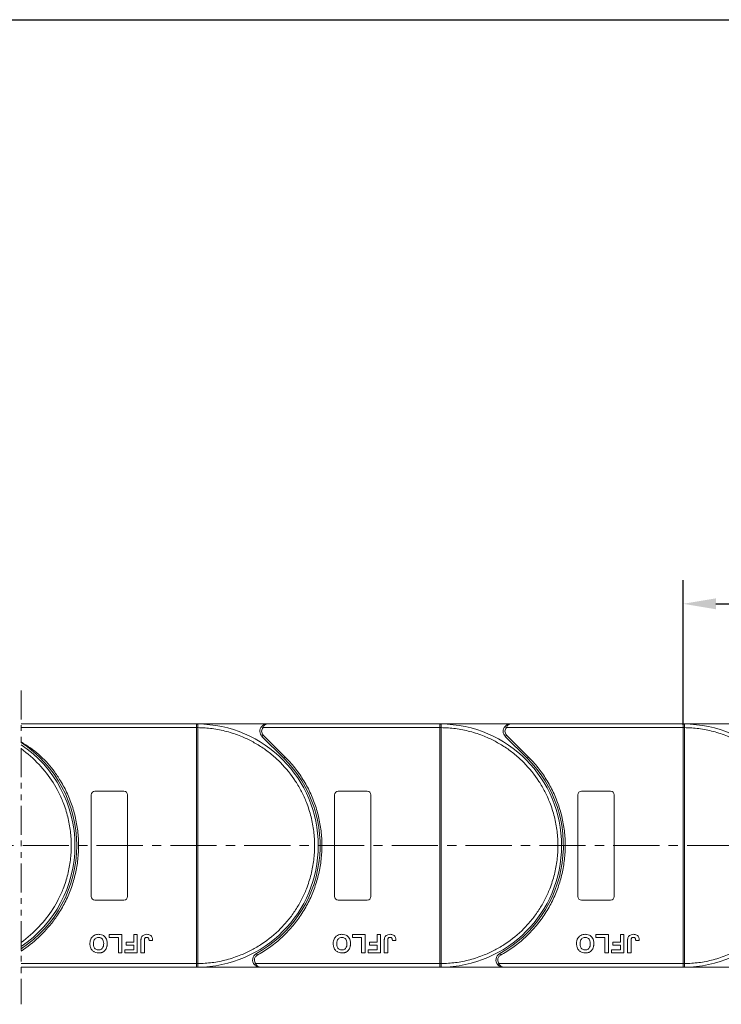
# Model space of a CAD drawing. Header units: millimetres. Extents: x 3059 to 4529, y 344 to 1377.
# Tile 19 of 42: x 4019 to 4212, y 766 to 1038. Entities that reach past the tile are written whole.
import ezdxf

# ---------------------------------------------------------------- set-up
doc = ezdxf.new("R2010")
doc.units = ezdxf.units.MM
doc.linetypes.add('CENTERX2', pattern=[20.32, 12.7, -2.54, 2.54, -2.54])
doc.linetypes.add('PHANTOM2', pattern=[31.75, 15.875, -3.175, 3.175, -3.175, 3.175, -3.175])
doc.styles.get("Standard").update_dxf_attribs({"font": '仿宋_GB2312.ttf', "width": 0.8})
doc.dimstyles.new('副本 ISO-45.1', dxfattribs={"dimtxt": 10, "dimasz": 9, "dimexe": 6.5, "dimexo": 0.625, "dimgap": 2.5, "dimtad": 1, "dimdsep": 46, "dimtxsty": 'Standard', "dimcen": 2.5, "dimadec": 0, "dimazin": 0, "dimtfac": 1, "dimtmove": 0, "dimatfit": 3, "dimfxl": 0, "dimarcsym": 0})

# ---------------------------------------------------------------- blocks, each defined once
blk = doc.blocks.new('*D1989')
at = {"color": 0, "lineweight": -2}
for p, q in [((3938.08, 1037.56), (4453.4, 1037.56)), ((4446.9, 785.58), (4446.9, 1028.56)), ((4359.84, 776.58), (4453.4, 776.58))]:
    blk.add_line(p, q, dxfattribs=at)
at = {"color": 0, "lineweight": 9}
for points in [[(4445.4, 1028.56), (4448.4, 1028.56), (4446.9, 1037.56)], [(4445.4, 785.58), (4448.4, 785.58), (4446.9, 776.58)]]:
    blk.add_solid(points, dxfattribs=at)
at = {"layer": 'Defpoints', "color": 0, "lineweight": 9}
for p in [(3937.45, 1037.56), (4446.9, 1037.56), (4359.21, 776.58)]:
    blk.add_point(p, dxfattribs=at)
at = {"color": 0, "lineweight": 9, "insert": (4439.4, 907.07), "char_height": 10, "attachment_point": 5, "rotation": 90}
blk.add_mtext('2R+67', dxfattribs=at)
blk = doc.blocks.new('*D1993')
at = {"color": 0, "lineweight": -2}
for p, q in [((4201.58, 843.35), (4201.58, 883.18)), ((4268.58, 843.71), (4268.58, 883.18)), ((4210.58, 876.68), (4259.58, 876.68))]:
    blk.add_line(p, q, dxfattribs=at)
at = {"color": 0, "lineweight": 9}
for points in [[(4210.58, 878.18), (4210.58, 875.18), (4201.58, 876.68)], [(4259.58, 878.18), (4259.58, 875.18), (4268.58, 876.68)]]:
    blk.add_solid(points, dxfattribs=at)
at = {"layer": 'Defpoints', "color": 0, "lineweight": 9}
for p in [(4268.58, 876.68), (4201.58, 842.73), (4268.58, 843.08)]:
    blk.add_point(p, dxfattribs=at)
at = {"color": 0, "lineweight": 9, "insert": (4235.08, 884.18), "char_height": 10, "attachment_point": 5}
blk.add_mtext('67', dxfattribs=at)

msp = doc.modelspace()

# ---------------------------------------------------------------- linework, layer by layer
at = {"color": 3, "linetype": 'PHANTOM2', "lineweight": 9, "ltscale": 0.5}
msp.add_line((4019.269, 852.76), (4019.268, 766.371), dxfattribs=at)
at = {"color": 7, "linetype": 'Continuous', "lineweight": 15}
for p, q in [((4067.576, 843.581), (4019.269, 843.581)), ((4067.576, 843.581), (4067.81, 843.58)), ((4086.988, 843.581), (4067.576, 843.581)), ((4134.576, 843.581), (4086.988, 843.581)), ((4153.988, 843.581), (4134.576, 843.581)), ((4134.576, 843.581), (4134.81, 843.58)), ((4201.576, 843.581), (4153.988, 843.581)), ((4201.576, 843.581), (4201.81, 843.58)), ((4220.988, 843.581), (4201.576, 843.581)), ((4019.269, 842.581), (4067.576, 842.581)), ((4067.576, 777.583), (4067.576, 842.579)), ((4067.576, 842.579), (4067.926, 842.579)), ((4067.926, 842.582), (4067.926, 842.579)), ((4067.926, 842.579), (4067.926, 777.583)), ((4085.497, 842.914), (4085.87, 842.581)), ((4085.87, 842.581), (4134.576, 842.581)), ((4134.576, 777.583), (4134.576, 842.579)), ((4134.576, 842.579), (4134.926, 842.579)), ((4134.926, 842.582), (4134.926, 842.579)), ((4134.926, 842.579), (4134.926, 777.583)), ((4152.497, 842.914), (4152.87, 842.581)), ((4152.87, 842.581), (4201.576, 842.581)), ((4201.576, 777.583), (4201.576, 842.579)), ((4201.576, 842.579), (4201.926, 842.579)), ((4201.926, 842.582), (4201.926, 842.579)), ((4201.926, 842.579), (4201.926, 777.583)), ((4085.927, 840.52), (4085.574, 840.167)), ((4085.574, 840.167), (4091.618, 834.123)), ((4085.927, 840.52), (4091.971, 834.476)), ((4152.927, 840.52), (4152.574, 840.167)), ((4152.574, 840.167), (4158.618, 834.123)), ((4152.927, 840.52), (4158.971, 834.476)), ((4091.971, 834.476), (4091.618, 834.123)), ((4158.971, 834.476), (4158.618, 834.123)), ((4039.576, 825.081), (4047.576, 825.081)), ((4106.576, 825.081), (4114.576, 825.081)), ((4173.576, 825.081), (4181.576, 825.081)), ((4038.576, 796.081), (4038.576, 824.081)), ((4048.576, 824.081), (4048.576, 796.081)), ((4105.576, 796.081), (4105.576, 824.081)), ((4115.576, 824.081), (4115.576, 796.081)), ((4172.576, 796.081), (4172.576, 824.081)), ((4182.576, 824.081), (4182.576, 796.081)), ((4047.576, 795.081), (4039.576, 795.081)), ((4114.576, 795.081), (4106.576, 795.081)), ((4181.576, 795.081), (4173.576, 795.081)), ((4043.461, 784.748), (4043.461, 785.581)), ((4043.461, 785.581), (4046.986, 785.581)), ((4046.025, 784.748), (4043.461, 784.748)), ((4046.025, 780.581), (4046.025, 784.748)), ((4046.986, 785.581), (4046.986, 780.581)), ((4050.256, 785.581), (4051.217, 785.581)), ((4050.256, 783.466), (4050.256, 785.581)), ((4051.217, 785.581), (4051.217, 780.581)), ((4053.204, 783.817), (4053.204, 780.581)), ((4054.486, 783.914), (4055.448, 783.978)), ((4110.461, 785.581), (4113.986, 785.581)), ((4110.461, 784.748), (4110.461, 785.581)), ((4113.025, 784.748), (4110.461, 784.748)), ((4113.025, 780.581), (4113.025, 784.748)), ((4113.986, 785.581), (4113.986, 780.581)), ((4117.256, 785.581), (4118.217, 785.581)), ((4117.256, 783.466), (4117.256, 785.581)), ((4118.217, 785.581), (4118.217, 780.581)), ((4120.204, 783.817), (4120.204, 780.581)), ((4121.486, 783.914), (4122.448, 783.978)), ((4177.461, 785.581), (4180.986, 785.581)), ((4177.461, 784.748), (4177.461, 785.581)), ((4180.025, 784.748), (4177.461, 784.748)), ((4180.025, 780.581), (4180.025, 784.748)), ((4180.986, 785.581), (4180.986, 780.581)), ((4184.256, 785.581), (4185.217, 785.581)), ((4184.256, 783.466), (4184.256, 785.581)), ((4185.217, 785.581), (4185.217, 780.581)), ((4187.204, 783.817), (4187.204, 780.581)), ((4188.486, 783.914), (4189.448, 783.978)), ((4047.82, 781.414), (4050.256, 781.414)), ((4047.82, 780.581), (4047.82, 781.414)), ((4048.14, 782.632), (4048.14, 783.466)), ((4048.14, 783.466), (4050.256, 783.466)), ((4050.256, 782.632), (4048.14, 782.632)), ((4050.256, 781.414), (4050.256, 782.632)), ((4052.243, 780.581), (4052.243, 783.733)), ((4114.82, 780.581), (4114.82, 781.414)), ((4114.82, 781.414), (4117.256, 781.414)), ((4115.14, 782.632), (4115.14, 783.466)), ((4115.14, 783.466), (4117.256, 783.466)), ((4117.256, 782.632), (4115.14, 782.632)), ((4117.256, 781.414), (4117.256, 782.632)), ((4119.243, 780.581), (4119.243, 783.733)), ((4181.82, 780.581), (4181.82, 781.414)), ((4181.82, 781.414), (4184.256, 781.414)), ((4182.14, 782.632), (4182.14, 783.466)), ((4182.14, 783.466), (4184.256, 783.466)), ((4184.256, 782.632), (4182.14, 782.632)), ((4184.256, 781.414), (4184.256, 782.632)), ((4186.243, 780.581), (4186.243, 783.733)), ((4046.986, 780.581), (4046.025, 780.581)), ((4051.217, 780.581), (4047.82, 780.581)), ((4053.204, 780.581), (4052.243, 780.581)), ((4084.036, 780.331), (4084.278, 779.894)), ((4113.986, 780.581), (4113.025, 780.581)), ((4118.217, 780.581), (4114.82, 780.581)), ((4120.204, 780.581), (4119.243, 780.581)), ((4151.036, 780.331), (4151.278, 779.894)), ((4180.986, 780.581), (4180.025, 780.581)), ((4185.217, 780.581), (4181.82, 780.581)), ((4187.204, 780.581), (4186.243, 780.581)), ((4067.576, 777.581), (4019.268, 777.581)), ((4019.268, 776.581), (4067.576, 776.581)), ((4067.926, 777.583), (4067.576, 777.583)), ((4067.81, 776.582), (4067.576, 776.581)), ((4067.576, 776.581), (4085.005, 776.581)), ((4067.926, 777.583), (4067.926, 777.58)), ((4083.887, 777.581), (4083.514, 777.248)), ((4134.576, 777.581), (4083.887, 777.581)), ((4085.005, 776.581), (4134.576, 776.581)), ((4134.926, 777.583), (4134.576, 777.583)), ((4134.81, 776.582), (4134.576, 776.581)), ((4134.576, 776.581), (4152.005, 776.581)), ((4134.926, 777.583), (4134.926, 777.58)), ((4150.887, 777.581), (4150.514, 777.248)), ((4201.576, 777.581), (4150.887, 777.581)), ((4152.005, 776.581), (4201.576, 776.581)), ((4201.926, 777.583), (4201.576, 777.583)), ((4201.81, 776.582), (4201.576, 776.581)), ((4201.576, 776.581), (4219.005, 776.581)), ((4201.926, 777.583), (4201.926, 777.58))]:
    msp.add_line(p, q, dxfattribs=at)
at = {"color": 1, "linetype": 'CENTERX2', "lineweight": 13}
msp.add_line((4377.875, 810.081), (3672.063, 810.081), dxfattribs=at)
at = {"color": 7, "linetype": 'Continuous', "lineweight": 15}
for centre, radius, start, end in [((4067.813, 843.285), 0.295, 90.53836, 143.36012), ((4067.576, 810.081), 33.5, 270.40019, 89.59981), ((4134.813, 843.285), 0.295, 90.53836, 143.36012), ((4134.576, 810.081), 33.5, 270.40019, 89.59981), ((4201.813, 843.285), 0.295, 90.53836, 143.36012), ((4201.576, 810.081), 33.5, 270.40019, 89.59981), ((4067.839, 812.398), 30.184, 89.8339, 90.49831), ((4086.988, 841.581), 2, 138.18969, 225), ((4134.839, 812.398), 30.184, 89.8339, 90.49831), ((4153.988, 841.581), 2, 138.18969, 225), ((4201.839, 812.398), 30.184, 89.8339, 90.49831), ((4000.576, 810.081), 34, 303.35045, 56.64799), ((4000.576, 810.081), 33.5, 303.91512, 56.08332), ((4067.576, 810.081), 34, 298.95502, 45), ((4134.576, 810.081), 34, 298.95502, 45), ((4039.576, 824.081), 1, 90, 180), ((4047.576, 824.081), 1, 0, 90), ((4106.576, 824.081), 1, 90, 180), ((4114.576, 824.081), 1, 0, 90), ((4173.576, 824.081), 1, 90, 180), ((4181.576, 824.081), 1, 0, 90), ((4039.576, 796.081), 1, 180, 270), ((4047.576, 796.081), 1, 270, 0), ((4106.576, 796.081), 1, 180, 270), ((4114.576, 796.081), 1, 270, 0), ((4173.576, 796.081), 1, 180, 270), ((4181.576, 796.081), 1, 270, 360), ((4085.005, 778.581), 2, 118.95502, 221.81031), ((4152.005, 778.581), 2, 118.95502, 221.81031), ((4067.839, 807.764), 30.184, 269.50169, 270.1661), ((4067.813, 776.877), 0.295, 216.63988, 269.46164), ((4134.839, 807.764), 30.184, 269.50169, 270.1661), ((4134.813, 776.877), 0.295, 216.63988, 269.46164), ((4201.839, 807.764), 30.184, 269.50169, 270.1661), ((4201.813, 776.877), 0.295, 216.63988, 269.46164)]:
    msp.add_arc(centre, radius, start, end, dxfattribs=at)
for points in [[(4067.576, 843.461), (4067.576, 843.496), (4067.576, 843.565), (4067.576, 843.576), (4067.576, 843.581)], [(4134.576, 843.461), (4134.576, 843.496), (4134.576, 843.565), (4134.576, 843.576), (4134.576, 843.581)], [(4201.576, 843.461), (4201.576, 843.496), (4201.576, 843.565), (4201.576, 843.576), (4201.576, 843.581)], [(4085.87, 842.581), (4085.76, 842.432), (4085.54, 842.134), (4085.505, 841.765), (4085.488, 841.581)], [(4085.488, 841.581), (4085.508, 841.382), (4085.549, 840.985), (4085.801, 840.675), (4085.927, 840.52)], [(4152.87, 842.581), (4152.76, 842.432), (4152.54, 842.134), (4152.505, 841.765), (4152.488, 841.581)], [(4152.488, 841.581), (4152.508, 841.382), (4152.549, 840.985), (4152.801, 840.675), (4152.927, 840.52)], [(4083.505, 778.581), (4083.522, 778.397), (4083.557, 778.028), (4083.777, 777.73), (4083.887, 777.581)], [(4150.505, 778.581), (4150.522, 778.397), (4150.557, 778.028), (4150.777, 777.73), (4150.887, 777.581)], [(4067.576, 776.581), (4067.576, 776.586), (4067.576, 776.597), (4067.576, 776.666), (4067.576, 776.701)], [(4134.576, 776.581), (4134.576, 776.586), (4134.576, 776.597), (4134.576, 776.666), (4134.576, 776.701)], [(4201.576, 776.581), (4201.576, 776.586), (4201.576, 776.597), (4201.576, 776.666), (4201.576, 776.701)]]:
    msp.add_open_spline(points, degree=3, dxfattribs=at)
for points, knots in [([(4067.576, 842.581), (4067.576, 842.694), (4067.576, 842.919), (4067.576, 843.217), (4067.576, 843.385), (4067.576, 843.451), (4067.576, 843.461)], [0, 0, 0, 0, 0.3133566, 0.6267132, 0.9400698, 1, 1, 1, 1]), ([(4067.81, 843.58), (4067.827, 843.577), (4067.864, 843.571), (4067.893, 843.517), (4067.913, 843.424), (4067.924, 843.278), (4067.926, 843.082), (4067.927, 842.837), (4067.926, 842.673), (4067.926, 842.582)], [0, 0, 0, 0, 0.1119973, 0.2448439, 0.3691679, 0.5008987, 0.6875333, 0.8281382, 1, 1, 1, 1]), ([(4085.497, 842.914), (4085.592, 843.008), (4085.801, 843.215), (4086.3, 843.502), (4086.718, 843.55), (4086.988, 843.581)], [0, 0, 0, 0, 0.2270634, 0.5015869, 1, 1, 1, 1]), ([(4086.988, 843.581), (4086.882, 843.568), (4086.67, 843.542), (4086.36, 843.33), (4086.081, 843.004), (4085.937, 842.716), (4085.87, 842.581)], [0, 0, 0, 0, 0.2515188, 0.5017844, 0.7656323, 1, 1, 1, 1]), ([(4134.576, 842.581), (4134.576, 842.694), (4134.576, 842.919), (4134.576, 843.217), (4134.576, 843.385), (4134.576, 843.451), (4134.576, 843.461)], [0, 0, 0, 0, 0.3133566, 0.6267132, 0.9400698, 1, 1, 1, 1]), ([(4134.81, 843.58), (4134.827, 843.577), (4134.864, 843.571), (4134.893, 843.517), (4134.913, 843.424), (4134.924, 843.278), (4134.926, 843.082), (4134.927, 842.837), (4134.926, 842.673), (4134.926, 842.582)], [0, 0, 0, 0, 0.1119973, 0.2448439, 0.3691679, 0.5008987, 0.6875333, 0.8281382, 1, 1, 1, 1]), ([(4152.497, 842.914), (4152.592, 843.008), (4152.801, 843.215), (4153.3, 843.502), (4153.718, 843.55), (4153.988, 843.581)], [0, 0, 0, 0, 0.2270634, 0.50158693, 1, 1, 1, 1]), ([(4153.988, 843.581), (4153.882, 843.568), (4153.67, 843.542), (4153.36, 843.33), (4153.081, 843.004), (4152.937, 842.716), (4152.87, 842.581)], [0, 0, 0, 0, 0.2515188, 0.5017844, 0.7656323, 1, 1, 1, 1]), ([(4201.576, 842.581), (4201.576, 842.694), (4201.576, 842.919), (4201.576, 843.217), (4201.576, 843.385), (4201.576, 843.451), (4201.576, 843.461)], [0, 0, 0, 0, 0.3133566, 0.6267132, 0.9400698, 1, 1, 1, 1]), ([(4201.81, 843.58), (4201.827, 843.577), (4201.864, 843.571), (4201.893, 843.517), (4201.913, 843.424), (4201.924, 843.278), (4201.926, 843.082), (4201.927, 842.837), (4201.926, 842.673), (4201.926, 842.582)], [0, 0, 0, 0, 0.1119973, 0.2448439, 0.3691679, 0.5008987, 0.6875333, 0.8281382, 1, 1, 1, 1]), ([(4067.576, 842.579), (4067.576, 842.579), (4067.576, 842.58), (4067.576, 842.58), (4067.576, 842.581), (4067.576, 842.581)], [0, 0, 0, 0, 0.3846661, 0.6923333, 1, 1, 1, 1]), ([(4067.926, 842.579), (4069.239, 842.519), (4071.905, 842.397), (4075.894, 841.583), (4079.537, 840.377), (4082.773, 838.871), (4085.599, 837.193), (4088.26, 835.224), (4091.538, 832.232), (4094.326, 828.768), (4096.529, 824.967), (4097.998, 821.715), (4099.172, 818.059), (4099.915, 814.061), (4100.156, 810.081), (4099.915, 806.101), (4099.172, 802.103), (4097.998, 798.447), (4096.529, 795.195), (4094.88, 792.352), (4092.941, 789.669), (4089.984, 786.359), (4086.55, 783.534), (4082.773, 781.291), (4079.537, 779.784), (4075.894, 778.579), (4071.905, 777.765), (4069.239, 777.643), (4067.926, 777.583)], [0, 0, 0, 0, 0.038862, 0.078912, 0.1200677, 0.1522272, 0.1843815, 0.2172151, 0.2500433, 0.3156185, 0.347778, 0.3799323, 0.4210926, 0.4611415, 0.5, 0.5388632, 0.578912, 0.6200677, 0.6522272, 0.6843815, 0.7172151, 0.7500433, 0.8156185, 0.847778, 0.8799323, 0.9210926, 0.9611404, 1, 1, 1, 1]), ([(4134.576, 842.579), (4134.576, 842.579), (4134.576, 842.58), (4134.576, 842.58), (4134.576, 842.581), (4134.576, 842.581)], [0, 0, 0, 0, 0.3846661, 0.6923333, 1, 1, 1, 1]), ([(4134.926, 842.579), (4136.239, 842.519), (4138.905, 842.397), (4142.894, 841.583), (4146.537, 840.377), (4149.773, 838.871), (4152.599, 837.193), (4155.26, 835.224), (4158.538, 832.232), (4161.326, 828.768), (4163.529, 824.967), (4164.998, 821.715), (4166.172, 818.059), (4166.915, 814.061), (4167.156, 810.081), (4166.915, 806.101), (4166.172, 802.103), (4164.998, 798.447), (4163.529, 795.195), (4161.88, 792.352), (4159.941, 789.669), (4156.984, 786.359), (4153.55, 783.534), (4149.773, 781.291), (4146.537, 779.784), (4142.894, 778.579), (4138.905, 777.765), (4136.239, 777.643), (4134.926, 777.583)], [0, 0, 0, 0, 0.038862, 0.078912, 0.1200677, 0.1522272, 0.1843815, 0.2172151, 0.2500433, 0.3156185, 0.347778, 0.3799323, 0.4210926, 0.4611415, 0.5, 0.5388632, 0.578912, 0.6200677, 0.6522272, 0.6843815, 0.7172151, 0.7500433, 0.8156185, 0.847778, 0.8799323, 0.9210926, 0.9611404, 1, 1, 1, 1]), ([(4201.576, 842.579), (4201.576, 842.579), (4201.576, 842.58), (4201.576, 842.58), (4201.576, 842.581), (4201.576, 842.581)], [0, 0, 0, 0, 0.3846661, 0.6923333, 1, 1, 1, 1]), ([(4201.926, 842.579), (4203.239, 842.519), (4205.905, 842.397), (4209.894, 841.583), (4213.537, 840.377), (4216.773, 838.871), (4219.599, 837.193), (4222.26, 835.224), (4225.538, 832.232), (4228.326, 828.768), (4230.529, 824.967), (4231.998, 821.715), (4233.172, 818.059), (4233.915, 814.061), (4234.156, 810.081), (4233.915, 806.101), (4233.172, 802.103), (4231.998, 798.447), (4230.529, 795.195), (4228.88, 792.352), (4226.941, 789.669), (4223.984, 786.359), (4220.55, 783.534), (4216.773, 781.291), (4213.537, 779.784), (4209.894, 778.579), (4205.905, 777.765), (4203.239, 777.643), (4201.926, 777.583)], [0, 0, 0, 0, 0.038862, 0.078912, 0.1200677, 0.1522272, 0.1843815, 0.2172151, 0.2500433, 0.3156185, 0.347778, 0.3799323, 0.4210926, 0.4611415, 0.5, 0.5388632, 0.578912, 0.6200677, 0.6522272, 0.6843815, 0.7172151, 0.7500433, 0.8156185, 0.847778, 0.8799323, 0.9210926, 0.9611404, 1, 1, 1, 1]), ([(4019.269, 838.638), (4022.8, 836.554), (4025.73, 833.991), (4028.057, 830.948), (4028.701, 830.106), (4030.056, 828.114), (4031.862, 824.813), (4033.371, 821.047), (4034.429, 817.131), (4035.015, 813.158), (4035.141, 809.185), (4034.812, 805.256), (4034.042, 801.389), (4032.823, 797.605), (4031.162, 793.949), (4029.486, 791.179), (4028.38, 789.648), (4028.056, 789.222), (4025.668, 786.074), (4022.738, 783.34), (4019.268, 781.018)], [-0.1066055, -0.1066055, -0.1066055, -0.1066055, 0.0734669, 0.0734669, 0.0734669, 0.1233073, 0.1864354, 0.25, 0.3135645, 0.3766927, 0.4383422, 0.5, 0.5616495, 0.6233073, 0.6864354, 0.75, 0.7751514, 0.7751514, 0.7751514, 0.9607454, 0.9607454, 0.9607454, 0.9607454]), ([(4019.269, 836.785), (4022.891, 834.089), (4025.821, 830.971), (4028.057, 827.433), (4028.568, 826.623), (4029.582, 824.848), (4030.998, 821.715), (4032.172, 818.059), (4032.915, 814.061), (4033.156, 810.081), (4032.915, 806.101), (4032.172, 802.103), (4030.998, 798.447), (4029.582, 795.314), (4028.567, 793.538), (4028.056, 792.729), (4025.813, 789.177), (4022.883, 786.057), (4019.268, 783.369)], [0.19563197, 0.19563197, 0.19563197, 0.19563197, 0.31946604, 0.31946604, 0.31946604, 0.34777802, 0.37993233, 0.42109262, 0.46114154, 0.50000001, 0.53886316, 0.57891202, 0.62006769, 0.65222721, 0.6805396, 0.6805396, 0.6805396, 0.80485998, 0.80485998, 0.80485998, 0.80485998]), ([(4091.971, 834.476), (4092.869, 833.518), (4094.664, 831.601), (4096.936, 828.334), (4098.862, 824.813), (4100.371, 821.047), (4101.429, 817.131), (4102.015, 813.158), (4102.141, 809.185), (4101.812, 805.256), (4101.042, 801.389), (4099.823, 797.605), (4098.162, 793.949), (4096.062, 790.479), (4093.571, 787.276), (4090.747, 784.424), (4087.661, 781.912), (4085.406, 780.566), (4084.278, 779.894)], [0, 0, 0, 0, 0.0616516, 0.1233073, 0.1864354, 0.25, 0.3135645, 0.3766927, 0.4383422, 0.5, 0.5616495, 0.6233073, 0.6864354, 0.75, 0.8135645, 0.8766927, 0.9383443, 1, 1, 1, 1]), ([(4158.971, 834.476), (4159.869, 833.518), (4161.664, 831.601), (4163.936, 828.334), (4165.862, 824.813), (4167.371, 821.047), (4168.429, 817.131), (4169.015, 813.158), (4169.141, 809.185), (4168.812, 805.256), (4168.042, 801.389), (4166.823, 797.605), (4165.162, 793.949), (4163.062, 790.479), (4160.571, 787.276), (4157.747, 784.424), (4154.661, 781.912), (4152.406, 780.566), (4151.278, 779.894)], [0, 0, 0, 0, 0.0616516, 0.1233073, 0.1864354, 0.25, 0.3135645, 0.3766927, 0.4383422, 0.5, 0.5616495, 0.6233073, 0.6864354, 0.75, 0.8135645, 0.8766927, 0.9383443, 1, 1, 1, 1]), ([(4038.204, 783.088), (4038.208, 783.221), (4038.218, 783.624), (4038.36, 784.264), (4038.752, 784.926), (4039.326, 785.392), (4039.965, 785.618), (4040.387, 785.637), (4040.569, 785.645)], [0, 0, 0, 0, 0.1018882, 0.3073435, 0.4929627, 0.6786474, 0.8607914, 1, 1, 1, 1]), ([(4039.166, 783.064), (4039.17, 783.197), (4039.182, 783.573), (4039.322, 784.095), (4039.668, 784.515), (4040.045, 784.745), (4040.365, 784.807), (4040.539, 784.811), (4040.571, 784.812)], [0, 0, 0, 0, 0.1585903, 0.4472388, 0.6203806, 0.7935748, 0.9612953, 1, 1, 1, 1]), ([(4040.569, 785.645), (4040.703, 785.641), (4041.106, 785.627), (4041.766, 785.437), (4042.388, 784.948), (4042.813, 784.238), (4042.939, 783.601), (4042.946, 783.199), (4042.948, 783.111)], [0, 0, 0, 0, 0.1021706, 0.3092201, 0.51365, 0.6922749, 0.9324126, 1, 1, 1, 1]), ([(4040.571, 784.812), (4040.706, 784.803), (4040.976, 784.784), (4041.357, 784.603), (4041.68, 784.302), (4041.929, 783.809), (4041.983, 783.377), (4041.986, 783.106), (4041.986, 783.078)], [0, 0, 0, 0, 0.1597099, 0.3204292, 0.4910735, 0.6770503, 0.9662903, 1, 1, 1, 1]), ([(4052.243, 783.733), (4052.244, 783.8), (4052.245, 783.933), (4052.254, 784.113), (4052.267, 784.272), (4052.288, 784.41), (4052.311, 784.548), (4052.338, 784.638), (4052.352, 784.684)], [0, 0, 0, 0, 0.2082698, 0.416707, 0.5614806, 0.7065734, 0.8528245, 1, 1, 1, 1]), ([(4052.352, 784.684), (4052.406, 784.808), (4052.514, 785.057), (4052.818, 785.36), (4053.283, 785.609), (4053.67, 785.631), (4053.903, 785.645)], [0, 0, 0, 0, 0.2064605, 0.4135145, 0.6452106, 1, 1, 1, 1]), ([(4053.204, 783.817), (4053.207, 783.951), (4053.212, 784.181), (4053.261, 784.46), (4053.352, 784.64), (4053.47, 784.736), (4053.636, 784.802), (4053.763, 784.808), (4053.841, 784.812)], [0, 0, 0, 0, 0.29202728, 0.5048541, 0.61390458, 0.72368495, 0.82981647, 1, 1, 1, 1]), ([(4053.841, 784.812), (4053.883, 784.81), (4053.967, 784.807), (4054.077, 784.776), (4054.171, 784.73), (4054.243, 784.675), (4054.306, 784.611), (4054.339, 784.561), (4054.356, 784.536)], [0, 0, 0, 0, 0.202387, 0.4109073, 0.5578292, 0.7094718, 0.8532239, 1, 1, 1, 1]), ([(4053.903, 785.645), (4054.037, 785.64), (4054.341, 785.627), (4054.793, 785.466), (4055.152, 785.14), (4055.406, 784.633), (4055.432, 784.236), (4055.448, 783.978)], [0, 0, 0, 0, 0.1552919, 0.3531453, 0.543243, 0.704067, 1, 1, 1, 1]), ([(4054.356, 784.536), (4054.375, 784.499), (4054.413, 784.424), (4054.441, 784.311), (4054.461, 784.205), (4054.473, 784.109), (4054.482, 784.012), (4054.485, 783.947), (4054.486, 783.914)], [0, 0, 0, 0, 0.1938055, 0.3931273, 0.5440688, 0.6954121, 0.8476129, 1, 1, 1, 1]), ([(4105.204, 783.088), (4105.208, 783.221), (4105.218, 783.624), (4105.36, 784.264), (4105.752, 784.926), (4106.326, 785.392), (4106.965, 785.618), (4107.387, 785.637), (4107.569, 785.645)], [0, 0, 0, 0, 0.1018882, 0.3073435, 0.4929627, 0.6786474, 0.8607914, 1, 1, 1, 1]), ([(4106.166, 783.064), (4106.17, 783.197), (4106.182, 783.573), (4106.322, 784.095), (4106.668, 784.515), (4107.045, 784.745), (4107.365, 784.807), (4107.539, 784.811), (4107.571, 784.812)], [0, 0, 0, 0, 0.1585903, 0.4472388, 0.6203806, 0.7935748, 0.9612953, 1, 1, 1, 1]), ([(4107.569, 785.645), (4107.703, 785.641), (4108.106, 785.627), (4108.766, 785.437), (4109.388, 784.948), (4109.813, 784.238), (4109.939, 783.601), (4109.946, 783.199), (4109.948, 783.111)], [0, 0, 0, 0, 0.1021706, 0.3092201, 0.51365, 0.6922749, 0.9324126, 1, 1, 1, 1]), ([(4107.571, 784.812), (4107.706, 784.803), (4107.976, 784.784), (4108.357, 784.603), (4108.68, 784.302), (4108.929, 783.809), (4108.983, 783.377), (4108.986, 783.106), (4108.986, 783.078)], [0, 0, 0, 0, 0.1597099, 0.3204292, 0.4910735, 0.6770503, 0.9662903, 1, 1, 1, 1]), ([(4119.243, 783.733), (4119.244, 783.8), (4119.245, 783.933), (4119.254, 784.113), (4119.267, 784.272), (4119.288, 784.41), (4119.311, 784.548), (4119.338, 784.638), (4119.352, 784.684)], [0, 0, 0, 0, 0.2082698, 0.416707, 0.5614806, 0.7065734, 0.8528245, 1, 1, 1, 1]), ([(4119.352, 784.684), (4119.406, 784.808), (4119.514, 785.057), (4119.818, 785.36), (4120.283, 785.609), (4120.67, 785.631), (4120.903, 785.645)], [0, 0, 0, 0, 0.2064605, 0.4135145, 0.6452106, 1, 1, 1, 1]), ([(4120.204, 783.817), (4120.207, 783.951), (4120.212, 784.181), (4120.261, 784.46), (4120.352, 784.64), (4120.47, 784.736), (4120.636, 784.802), (4120.763, 784.808), (4120.841, 784.812)], [0, 0, 0, 0, 0.29202728, 0.5048541, 0.61390458, 0.72368495, 0.82981647, 1, 1, 1, 1]), ([(4120.841, 784.812), (4120.883, 784.81), (4120.967, 784.807), (4121.077, 784.776), (4121.171, 784.73), (4121.243, 784.675), (4121.306, 784.611), (4121.339, 784.561), (4121.356, 784.536)], [0, 0, 0, 0, 0.202387, 0.4109073, 0.5578292, 0.7094718, 0.8532239, 1, 1, 1, 1]), ([(4120.903, 785.645), (4121.037, 785.64), (4121.341, 785.627), (4121.793, 785.466), (4122.152, 785.14), (4122.406, 784.633), (4122.432, 784.236), (4122.448, 783.978)], [0, 0, 0, 0, 0.1552919, 0.3531453, 0.543243, 0.704067, 1, 1, 1, 1]), ([(4121.356, 784.536), (4121.375, 784.499), (4121.413, 784.424), (4121.441, 784.311), (4121.461, 784.205), (4121.473, 784.109), (4121.482, 784.012), (4121.485, 783.947), (4121.486, 783.914)], [0, 0, 0, 0, 0.1938055, 0.3931273, 0.5440688, 0.6954121, 0.8476129, 1, 1, 1, 1]), ([(4172.204, 783.088), (4172.208, 783.221), (4172.218, 783.624), (4172.36, 784.264), (4172.752, 784.926), (4173.326, 785.392), (4173.965, 785.618), (4174.387, 785.637), (4174.569, 785.645)], [0, 0, 0, 0, 0.1018882, 0.3073435, 0.4929627, 0.6786474, 0.8607914, 1, 1, 1, 1]), ([(4173.166, 783.064), (4173.17, 783.197), (4173.182, 783.573), (4173.322, 784.095), (4173.668, 784.515), (4174.045, 784.745), (4174.365, 784.807), (4174.539, 784.811), (4174.571, 784.812)], [0, 0, 0, 0, 0.1585903, 0.4472388, 0.6203806, 0.7935748, 0.9612953, 1, 1, 1, 1]), ([(4174.569, 785.645), (4174.703, 785.641), (4175.106, 785.627), (4175.766, 785.437), (4176.388, 784.948), (4176.813, 784.238), (4176.939, 783.601), (4176.946, 783.199), (4176.948, 783.111)], [0, 0, 0, 0, 0.1021706, 0.3092201, 0.51365, 0.6922749, 0.9324126, 1, 1, 1, 1]), ([(4174.571, 784.812), (4174.706, 784.803), (4174.976, 784.784), (4175.357, 784.603), (4175.68, 784.302), (4175.929, 783.809), (4175.983, 783.377), (4175.986, 783.106), (4175.986, 783.078)], [0, 0, 0, 0, 0.1597099, 0.3204292, 0.4910735, 0.6770503, 0.9662903, 1, 1, 1, 1]), ([(4186.243, 783.733), (4186.244, 783.8), (4186.245, 783.933), (4186.254, 784.113), (4186.267, 784.272), (4186.288, 784.41), (4186.311, 784.548), (4186.338, 784.638), (4186.352, 784.684)], [0, 0, 0, 0, 0.2082698, 0.416707, 0.5614806, 0.7065734, 0.8528245, 1, 1, 1, 1]), ([(4186.352, 784.684), (4186.406, 784.808), (4186.514, 785.057), (4186.818, 785.36), (4187.283, 785.609), (4187.67, 785.631), (4187.903, 785.645)], [0, 0, 0, 0, 0.2064605, 0.4135145, 0.6452106, 1, 1, 1, 1]), ([(4187.204, 783.817), (4187.207, 783.951), (4187.212, 784.181), (4187.261, 784.46), (4187.352, 784.64), (4187.47, 784.736), (4187.636, 784.802), (4187.763, 784.808), (4187.841, 784.812)], [0, 0, 0, 0, 0.29202728, 0.5048541, 0.61390458, 0.72368495, 0.82981647, 1, 1, 1, 1]), ([(4187.841, 784.812), (4187.883, 784.81), (4187.967, 784.807), (4188.077, 784.776), (4188.171, 784.73), (4188.243, 784.675), (4188.306, 784.611), (4188.339, 784.561), (4188.356, 784.536)], [0, 0, 0, 0, 0.202387, 0.4109073, 0.5578292, 0.7094718, 0.8532239, 1, 1, 1, 1]), ([(4187.903, 785.645), (4188.037, 785.64), (4188.341, 785.627), (4188.793, 785.466), (4189.152, 785.14), (4189.406, 784.633), (4189.432, 784.236), (4189.448, 783.978)], [0, 0, 0, 0, 0.1552919, 0.3531453, 0.543243, 0.704067, 1, 1, 1, 1]), ([(4188.356, 784.536), (4188.375, 784.499), (4188.413, 784.424), (4188.441, 784.311), (4188.461, 784.205), (4188.473, 784.109), (4188.482, 784.012), (4188.485, 783.947), (4188.486, 783.914)], [0, 0, 0, 0, 0.1938055, 0.3931273, 0.5440688, 0.6954121, 0.8476129, 1, 1, 1, 1]), ([(4040.583, 780.517), (4040.45, 780.521), (4040.046, 780.535), (4039.391, 780.73), (4038.773, 781.217), (4038.346, 781.924), (4038.214, 782.575), (4038.206, 782.989), (4038.204, 783.088)], [0, 0, 0, 0, 0.1013981, 0.3069957, 0.5061443, 0.6852619, 0.9245571, 1, 1, 1, 1]), ([(4040.571, 781.35), (4040.437, 781.359), (4040.167, 781.375), (4039.783, 781.544), (4039.472, 781.832), (4039.234, 782.294), (4039.171, 782.723), (4039.167, 783.009), (4039.166, 783.064)], [0, 0, 0, 0, 0.1602922, 0.3219224, 0.4907614, 0.6575692, 0.9338827, 1, 1, 1, 1]), ([(4041.986, 783.078), (4041.982, 782.945), (4041.973, 782.608), (4041.854, 782.129), (4041.57, 781.715), (4041.211, 781.46), (4040.858, 781.361), (4040.644, 781.353), (4040.571, 781.35)], [0, 0, 0, 0, 0.15861661, 0.40086372, 0.57305935, 0.74548557, 0.91298519, 1, 1, 1, 1]), ([(4042.725, 781.84), (4042.665, 781.72), (4042.545, 781.48), (4042.228, 781.09), (4041.907, 780.836), (4041.666, 780.726), (4041.637, 780.713)], [0, 0, 0, 0, 0.2508959, 0.5021661, 0.9405117, 1, 1, 1, 1]), ([(4042.948, 783.111), (4042.947, 783.044), (4042.946, 782.911), (4042.932, 782.704), (4042.907, 782.49), (4042.866, 782.271), (4042.809, 782.052), (4042.753, 781.911), (4042.725, 781.84)], [0, 0, 0, 0, 0.1539502, 0.3081809, 0.478699, 0.6499612, 0.8242026, 1, 1, 1, 1]), ([(4107.583, 780.517), (4107.45, 780.521), (4107.046, 780.535), (4106.391, 780.73), (4105.773, 781.217), (4105.346, 781.924), (4105.214, 782.575), (4105.206, 782.989), (4105.204, 783.088)], [0, 0, 0, 0, 0.1013981, 0.3069957, 0.5061443, 0.6852619, 0.9245571, 1, 1, 1, 1]), ([(4107.571, 781.35), (4107.437, 781.359), (4107.167, 781.375), (4106.783, 781.544), (4106.472, 781.832), (4106.234, 782.294), (4106.171, 782.723), (4106.167, 783.009), (4106.166, 783.064)], [0, 0, 0, 0, 0.1602922, 0.3219224, 0.4907614, 0.6575692, 0.9338827, 1, 1, 1, 1]), ([(4108.986, 783.078), (4108.982, 782.945), (4108.973, 782.608), (4108.854, 782.129), (4108.57, 781.715), (4108.211, 781.46), (4107.858, 781.361), (4107.644, 781.353), (4107.571, 781.35)], [0, 0, 0, 0, 0.15861661, 0.40086372, 0.57305935, 0.74548557, 0.91298519, 1, 1, 1, 1]), ([(4109.725, 781.84), (4109.665, 781.72), (4109.545, 781.48), (4109.228, 781.09), (4108.907, 780.836), (4108.666, 780.726), (4108.637, 780.713)], [0, 0, 0, 0, 0.2508959, 0.5021661, 0.9405117, 1, 1, 1, 1]), ([(4109.948, 783.111), (4109.947, 783.044), (4109.946, 782.911), (4109.932, 782.704), (4109.907, 782.49), (4109.866, 782.271), (4109.809, 782.052), (4109.753, 781.911), (4109.725, 781.84)], [0, 0, 0, 0, 0.1539502, 0.3081809, 0.478699, 0.6499612, 0.8242026, 1, 1, 1, 1]), ([(4174.583, 780.517), (4174.45, 780.521), (4174.046, 780.535), (4173.391, 780.73), (4172.773, 781.217), (4172.346, 781.924), (4172.214, 782.575), (4172.206, 782.989), (4172.204, 783.088)], [0, 0, 0, 0, 0.1013981, 0.3069957, 0.5061443, 0.6852619, 0.9245571, 1, 1, 1, 1]), ([(4174.571, 781.35), (4174.437, 781.359), (4174.167, 781.375), (4173.783, 781.544), (4173.472, 781.832), (4173.234, 782.294), (4173.171, 782.723), (4173.167, 783.009), (4173.166, 783.064)], [0, 0, 0, 0, 0.1602922, 0.3219224, 0.4907614, 0.6575692, 0.9338827, 1, 1, 1, 1]), ([(4175.986, 783.078), (4175.982, 782.945), (4175.973, 782.608), (4175.854, 782.129), (4175.57, 781.715), (4175.211, 781.46), (4174.858, 781.361), (4174.644, 781.353), (4174.571, 781.35)], [0, 0, 0, 0, 0.15861661, 0.40086372, 0.57305935, 0.74548557, 0.91298519, 1, 1, 1, 1]), ([(4176.725, 781.84), (4176.665, 781.72), (4176.545, 781.48), (4176.228, 781.09), (4175.907, 780.836), (4175.666, 780.726), (4175.637, 780.713)], [0, 0, 0, 0, 0.2508959, 0.5021661, 0.9405117, 1, 1, 1, 1]), ([(4176.948, 783.111), (4176.947, 783.044), (4176.946, 782.911), (4176.932, 782.704), (4176.907, 782.49), (4176.866, 782.271), (4176.809, 782.052), (4176.753, 781.911), (4176.725, 781.84)], [0, 0, 0, 0, 0.1539502, 0.3081809, 0.478699, 0.6499612, 0.8242026, 1, 1, 1, 1]), ([(4041.637, 780.713), (4041.575, 780.688), (4041.451, 780.638), (4041.267, 780.59), (4041.091, 780.555), (4040.923, 780.533), (4040.754, 780.519), (4040.64, 780.518), (4040.583, 780.517)], [0, 0, 0, 0, 0.1854289, 0.3721896, 0.5277082, 0.6838775, 0.8416784, 1, 1, 1, 1]), ([(4084.278, 779.894), (4084.169, 779.822), (4083.945, 779.675), (4083.698, 779.351), (4083.535, 778.978), (4083.514, 778.712), (4083.505, 778.581)], [0, 0, 0, 0, 0.2455128, 0.5, 0.7544872, 1, 1, 1, 1]), ([(4108.637, 780.713), (4108.575, 780.688), (4108.451, 780.638), (4108.267, 780.59), (4108.091, 780.555), (4107.923, 780.533), (4107.754, 780.519), (4107.64, 780.518), (4107.583, 780.517)], [0, 0, 0, 0, 0.1854289, 0.3721896, 0.5277082, 0.6838775, 0.8416784, 1, 1, 1, 1]), ([(4151.278, 779.894), (4151.169, 779.822), (4150.945, 779.675), (4150.698, 779.351), (4150.535, 778.978), (4150.514, 778.712), (4150.505, 778.581)], [0, 0, 0, 0, 0.2455128, 0.5, 0.7544872, 1, 1, 1, 1]), ([(4175.637, 780.713), (4175.575, 780.688), (4175.451, 780.638), (4175.267, 780.59), (4175.091, 780.555), (4174.923, 780.533), (4174.754, 780.519), (4174.64, 780.518), (4174.583, 780.517)], [0, 0, 0, 0, 0.1854289, 0.3721896, 0.5277082, 0.6838775, 0.8416784, 1, 1, 1, 1]), ([(4067.576, 777.581), (4067.576, 777.581), (4067.576, 777.582), (4067.576, 777.582), (4067.576, 777.583), (4067.576, 777.583)], [0, 0, 0, 0, 0.38469928, 0.69234964, 1, 1, 1, 1]), ([(4067.576, 776.701), (4067.576, 776.764), (4067.576, 776.89), (4067.576, 777.184), (4067.576, 777.426), (4067.576, 777.56), (4067.576, 777.581)], [0, 0, 0, 0, 0.3133347, 0.6266911, 0.9400476, 1, 1, 1, 1]), ([(4067.926, 777.58), (4067.926, 777.489), (4067.927, 777.325), (4067.926, 777.08), (4067.924, 776.884), (4067.913, 776.737), (4067.893, 776.644), (4067.864, 776.591), (4067.827, 776.585), (4067.81, 776.582)], [0, 0, 0, 0, 0.17201603, 0.31275557, 0.49959852, 0.63039105, 0.75802557, 0.88922843, 1, 1, 1, 1]), ([(4085.005, 776.581), (4084.735, 776.612), (4084.317, 776.66), (4083.818, 776.947), (4083.609, 777.154), (4083.514, 777.248)], [0, 0, 0, 0, 0.4984129, 0.772928, 1, 1, 1, 1]), ([(4083.887, 777.581), (4083.954, 777.446), (4084.098, 777.158), (4084.377, 776.832), (4084.687, 776.62), (4084.899, 776.594), (4085.005, 776.581)], [0, 0, 0, 0, 0.2343503, 0.4981953, 0.748869, 1, 1, 1, 1]), ([(4134.576, 777.581), (4134.576, 777.581), (4134.576, 777.582), (4134.576, 777.582), (4134.576, 777.583), (4134.576, 777.583)], [0, 0, 0, 0, 0.38469928, 0.69234964, 1, 1, 1, 1]), ([(4134.576, 776.701), (4134.576, 776.764), (4134.576, 776.89), (4134.576, 777.184), (4134.576, 777.426), (4134.576, 777.56), (4134.576, 777.581)], [0, 0, 0, 0, 0.3133347, 0.6266911, 0.9400476, 1, 1, 1, 1]), ([(4134.926, 777.58), (4134.926, 777.489), (4134.927, 777.325), (4134.926, 777.08), (4134.924, 776.884), (4134.913, 776.737), (4134.893, 776.644), (4134.864, 776.591), (4134.827, 776.585), (4134.81, 776.582)], [0, 0, 0, 0, 0.17201603, 0.31275557, 0.49959852, 0.63039105, 0.75802557, 0.88922843, 1, 1, 1, 1]), ([(4152.005, 776.581), (4151.735, 776.612), (4151.317, 776.66), (4150.818, 776.947), (4150.609, 777.154), (4150.514, 777.248)], [0, 0, 0, 0, 0.4984129, 0.772928, 1, 1, 1, 1]), ([(4150.887, 777.581), (4150.954, 777.446), (4151.098, 777.158), (4151.377, 776.832), (4151.687, 776.62), (4151.899, 776.594), (4152.005, 776.581)], [0, 0, 0, 0, 0.2343503, 0.4981953, 0.748869, 1, 1, 1, 1]), ([(4201.576, 777.581), (4201.576, 777.581), (4201.576, 777.582), (4201.576, 777.582), (4201.576, 777.583), (4201.576, 777.583)], [0, 0, 0, 0, 0.38469928, 0.69234964, 1, 1, 1, 1]), ([(4201.576, 776.701), (4201.576, 776.764), (4201.576, 776.89), (4201.576, 777.184), (4201.576, 777.426), (4201.576, 777.56), (4201.576, 777.581)], [0, 0, 0, 0, 0.3133347, 0.6266911, 0.9400476, 1, 1, 1, 1]), ([(4201.926, 777.58), (4201.926, 777.489), (4201.927, 777.325), (4201.926, 777.08), (4201.924, 776.884), (4201.913, 776.737), (4201.893, 776.644), (4201.864, 776.591), (4201.827, 776.585), (4201.81, 776.582)], [0, 0, 0, 0, 0.172016, 0.3127556, 0.4995985, 0.630391, 0.7580256, 0.8892284, 1, 1, 1, 1])]:
    msp.add_open_spline(points, degree=3, knots=knots, dxfattribs=at)

# ---------------------------------------------------------------- dimensions: what is measured, and where the dimension line sits
at = {"color": 5, "lineweight": 9}
dim = msp.add_linear_dim(base=(4446.897, 1037.562), p1=(4359.211, 776.581), p2=(3937.453, 1037.562), angle=90, text='2R+67', dimstyle='副本 ISO-45.1', dxfattribs=at)
dim.commit()
dim.dimension.update_dxf_attribs({"geometry": '*D1989', "text_midpoint": (4439.397, 907.071)})
dim = msp.add_linear_dim(base=(4268.576, 876.681), p1=(4201.576, 842.726), p2=(4268.576, 843.081), dimstyle='副本 ISO-45.1', dxfattribs=at)
dim.commit()
dim.dimension.update_dxf_attribs({"geometry": '*D1993', "text_midpoint": (4235.076, 884.181)})

doc.saveas('drawing.dxf')
